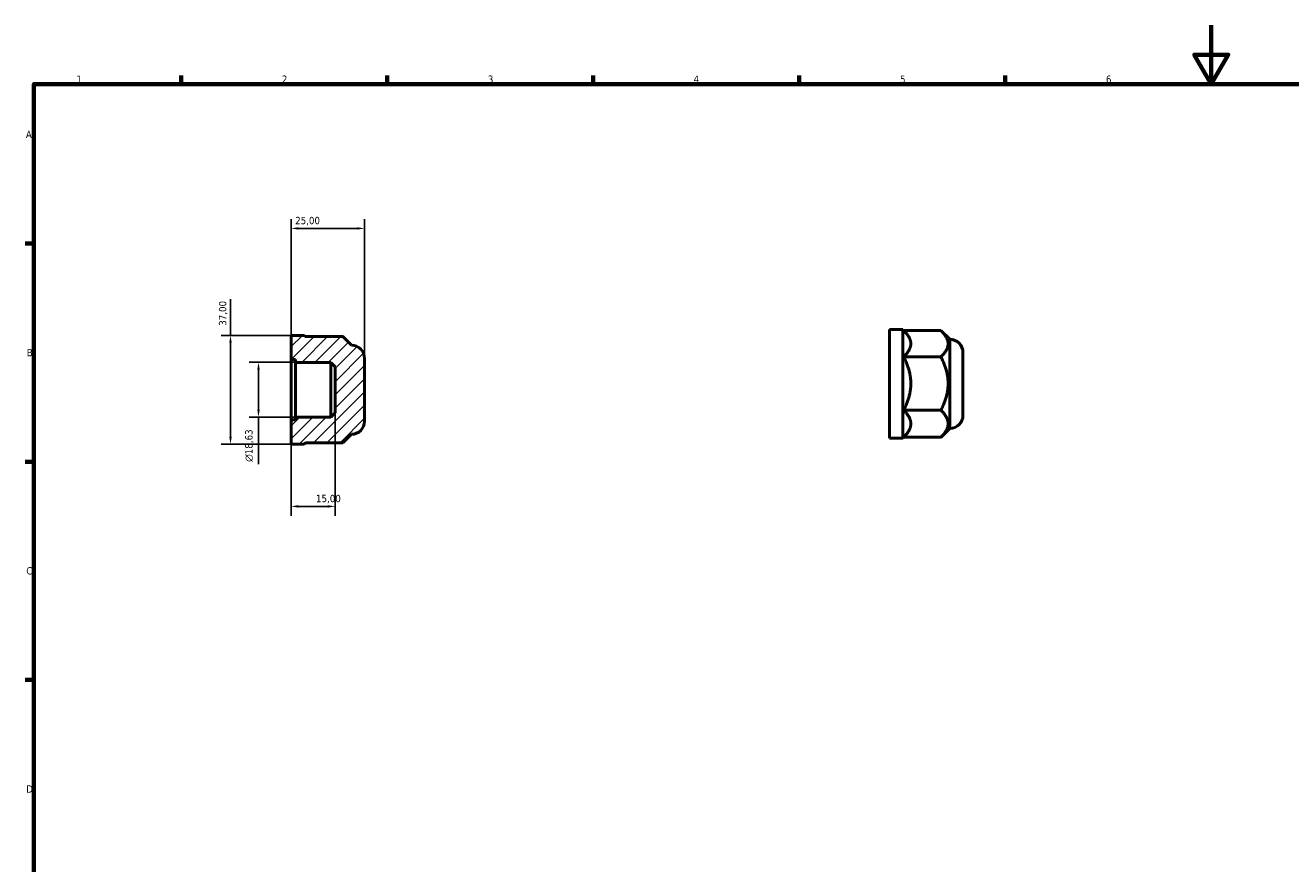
# Model space of a CAD drawing. Header units: millimetres. Extents: x 0 to 895, y 0 to 594.
# Tile 2 of 3: x 17 to 448, y 309 to 594. Entities that reach past the tile are written whole.
import ezdxf

# ---------------------------------------------------------------- set-up
doc = ezdxf.new("R2010")
doc.units = ezdxf.units.MM
for name, color, linetype, lineweight in [('Border (ISO)', 7, 'Continuous', 70), ('Dimension (ISO)', 7, 'Continuous', 25), ('Hatch (ISO)', 7, 'Continuous', 18), ('Visible (ISO)', 7, 'Continuous', 50)]:
    doc.layers.add(name, color=color, linetype=linetype, lineweight=lineweight)
doc.styles.add('Note Text (ISO)', font='tahoma.ttf')
doc.dimstyles.new('Default (ISO)', dxfattribs={"dimtxt": 2.5, "dimasz": 2.5, "dimexe": 3.175, "dimexo": 0, "dimgap": 0.762, "dimtad": 1, "dimrnd": 1e-08, "dimzin": 0, "dimtxsty": 'Note Text (ISO)', "dimcen": 0.09, "dimdle": 10, "dimclrd": 256, "dimclre": 256, "dimclrt": 256, "dimazin": 0, "dimtfac": 1.40208, "dimtmove": 0, "dimatfit": 3, "dimfxl": 1, "dimtolj": 1, "dimtzin": 0, "dimlwd": -1, "dimlwe": -1, "dimarcsym": 0})

# ---------------------------------------------------------------- blocks, each defined once
blk = doc.blocks.new('Borders Default Border')
at = {"layer": 'Border (ISO)'}
for p, q in [((70.08, 574), (70.08, 576.9)), ((140.17, 574), (140.17, 576.9)), ((210.25, 574), (210.25, 576.9)), ((280.33, 574), (280.33, 576.9)), ((350.42, 574), (350.42, 576.9)), ((20, 519.75), (17.1, 519.75)), ((20, 445.5), (17.1, 445.5)), ((20, 371.25), (17.1, 371.25))]:
    blk.add_line(p, q, dxfattribs=at)
at = {"layer": 'Border (ISO)', "flags": 128}
for points in [[(420.5, 594), (420.5, 574), (414.73, 584), (426.27, 584), (420.5, 574)], [(20, 20), (20, 574), (821, 574), (821, 20), (20, 20)]]:
    blk.add_lwpolyline(points, dxfattribs=at)
at = {"layer": 'Border (ISO)', "color": 232, "true_color": 0xca0064, "char_height": 2.5, "attachment_point": 7, "style": 'Note Text (ISO)'}
for s, insert in [('1', (34.48, 574.4)), ('2', (104.37, 574.4)), ('3', (174.43, 574.35)), ('4', (244.42, 574.4)), ('5', (314.64, 574.35)), ('6', (384.66, 574.35)), ('A', (17.29, 555.62)), ('B', (17.59, 481.38)), ('C', (17.43, 407.08)), ('D', (17.43, 332.88))]:
    blk.add_mtext(s, dxfattribs=dict(at, insert=insert))
blk = doc.blocks.new('*D7')
at = {"layer": 'Defpoints', "color": 0, "transparency": 16777216}
for p in [(107.5, 524.88), (107.5, 480.25), (132.5, 480.67)]:
    blk.add_point(p, dxfattribs=at)
at = {"layer": 'Dimension (ISO)', "transparency": 16777216}
for p, q in [((107.5, 480.25), (107.5, 528.06)), ((132.5, 480.67), (132.5, 528.06)), ((130, 524.88), (110, 524.88))]:
    blk.add_line(p, q, dxfattribs=at)
for points in [[(110, 525.3), (110, 524.47), (107.5, 524.88)], [(130, 525.3), (130, 524.47), (132.5, 524.88)]]:
    blk.add_solid(points, dxfattribs=at)
at = {"layer": 'Dimension (ISO)', "color": 232, "true_color": 0xca0064, "transparency": 16777216, "insert": (108.89, 528.82), "char_height": 2.5, "attachment_point": 1, "style": 'Note Text (ISO)'}
blk.add_mtext('\\A1;25,00', dxfattribs=at)
blk = doc.blocks.new('*D8')
at = {"layer": 'Defpoints', "color": 0, "transparency": 16777216}
for p in [(122.5, 462.18), (107.5, 459.75), (122.5, 430.3)]:
    blk.add_point(p, dxfattribs=at)
at = {"layer": 'Dimension (ISO)', "transparency": 16777216}
for p, q in [((122.5, 462.18), (122.5, 427.12)), ((107.5, 459.75), (107.5, 427.12)), ((110, 430.3), (120, 430.3))]:
    blk.add_line(p, q, dxfattribs=at)
for points in [[(110, 430.71), (110, 429.88), (107.5, 430.3)], [(120, 430.71), (120, 429.88), (122.5, 430.3)]]:
    blk.add_solid(points, dxfattribs=at)
at = {"layer": 'Dimension (ISO)', "color": 232, "true_color": 0xca0064, "transparency": 16777216, "insert": (115.98, 434.23), "char_height": 2.5, "attachment_point": 1, "style": 'Note Text (ISO)'}
blk.add_mtext('\\A1;15,00', dxfattribs=at)
blk = doc.blocks.new('*D9')
at = {"layer": 'Defpoints', "color": 0, "transparency": 16777216}
for p in [(109, 479.32), (96.41, 460.68), (109, 460.68)]:
    blk.add_point(p, dxfattribs=at)
at = {"layer": 'Dimension (ISO)', "transparency": 16777216}
for p, q in [((109, 479.32), (93.24, 479.32)), ((96.41, 476.82), (96.41, 463.18)), ((109, 460.68), (93.24, 460.68)), ((96.41, 460.68), (96.41, 444.7))]:
    blk.add_line(p, q, dxfattribs=at)
for points in [[(96, 476.82), (96.83, 476.82), (96.41, 479.32)], [(96, 463.18), (96.83, 463.18), (96.41, 460.68)]]:
    blk.add_solid(points, dxfattribs=at)
at = {"layer": 'Dimension (ISO)', "color": 232, "true_color": 0xca0064, "transparency": 16777216, "insert": (91.89, 445.46), "char_height": 2.5, "attachment_point": 1, "rotation": 90, "style": 'Note Text (ISO)'}
blk.add_mtext('\\A1;\\fAIGDT|b0|i0;\\H2.5000;\\ln\\fTahoma|b0|i0;\\H2.5000;18,63', dxfattribs=at)
blk = doc.blocks.new('*D11')
at = {"layer": 'Defpoints', "color": 0, "transparency": 16777216}
for p in [(86.9, 488.5), (107.5, 488.5), (107.5, 451.5)]:
    blk.add_point(p, dxfattribs=at)
at = {"layer": 'Dimension (ISO)', "transparency": 16777216}
for p, q in [((86.9, 488.5), (86.9, 500.77)), ((107.5, 488.5), (83.73, 488.5)), ((86.9, 454), (86.9, 486)), ((107.5, 451.5), (83.73, 451.5))]:
    blk.add_line(p, q, dxfattribs=at)
for points in [[(86.48, 486), (87.32, 486), (86.9, 488.5)], [(86.48, 454), (87.32, 454), (86.9, 451.5)]]:
    blk.add_solid(points, dxfattribs=at)
at = {"layer": 'Dimension (ISO)', "color": 232, "true_color": 0xca0064, "transparency": 16777216, "insert": (82.96, 491.76), "char_height": 2.5, "attachment_point": 1, "rotation": 90, "style": 'Note Text (ISO)'}
blk.add_mtext('\\A1;37,00', dxfattribs=at)

msp = doc.modelspace()

# ---------------------------------------------------------------- hatches: boundary and pattern name
at = {"layer": 'Hatch (ISO)'}
h = msp.add_hatch(dxfattribs=at)
h.set_pattern_fill('ANSI31', color=256, scale=25.4, style=0)
h.set_pattern_definition([(45, (0, 0), (-2.245064, 2.245064), [])])
edge = h.paths.add_edge_path()
edge.add_line((122.5, 477.815), (122.5, 462.185))
edge.add_line((122.5, 462.185), (121, 460.685))
edge.add_line((121, 460.685), (109, 460.685))
edge.add_line((109, 460.685), (109, 459.753))
edge.add_line((109, 459.753), (107.5, 459.753))
edge.add_line((107.5, 459.753), (107.5, 451.5))
edge.add_line((107.5, 451.5), (112, 451.5))
edge.add_line((112, 451.5), (112.424, 451.924))
edge.add_line((112.424, 451.924), (125.094, 451.924))
edge.add_line((125.094, 451.924), (128, 454.83))
edge.add_ellipse((128, 459.33), major_axis=(0, -4.5), ratio=1, start_angle=0, end_angle=90)
edge.add_line((132.5, 459.33), (132.5, 480.67))
edge.add_ellipse((128, 480.67), major_axis=(4.5, 0), ratio=1, start_angle=0, end_angle=90)
edge.add_line((128, 485.17), (125.094, 488.076))
edge.add_line((125.094, 488.076), (112.424, 488.076))
edge.add_line((112.424, 488.076), (112, 488.5))
edge.add_line((112, 488.5), (107.5, 488.5))
edge.add_line((107.5, 488.5), (107.5, 480.247))
edge.add_line((107.5, 480.247), (109, 480.247))
edge.add_line((109, 480.247), (109, 479.315))
edge.add_line((109, 479.315), (121, 479.315))
edge.add_line((121, 479.315), (122.5, 477.815))

# ---------------------------------------------------------------- linework, layer by layer
at = {"layer": 'Visible (ISO)'}
for p, q in [((112, 488.5), (107.5, 488.5)), ((107.5, 488.5), (107.5, 480.247)), ((112.424, 488.076), (112, 488.5)), ((112.343, 488.157), (125.012, 488.157)), ((125.094, 488.076), (112.424, 488.076)), ((128, 485.17), (125.094, 488.076)), ((311.031, 453.482), (311.031, 490.482)), ((311.031, 490.482), (315.531, 490.482)), ((315.531, 453.482), (315.531, 490.482)), ((315.955, 490.058), (315.531, 490.482)), ((315.874, 490.139), (328.544, 490.139)), ((331.531, 487.152), (328.625, 490.058)), ((331.531, 456.812), (331.531, 487.152)), ((336.031, 461.312), (336.031, 482.652)), ((107.5, 480.247), (109, 480.247)), ((107.5, 459.753), (107.5, 480.247)), ((109, 480.247), (109, 479.315)), ((109, 479.315), (121, 479.315)), ((109, 460.685), (109, 479.315)), ((121, 479.315), (122.5, 477.815)), ((121, 460.685), (121, 479.315)), ((122.5, 477.815), (122.5, 462.185)), ((132.5, 459.33), (132.5, 480.67)), ((315.874, 481.185), (328.544, 481.185)), ((121, 460.685), (109, 460.685)), ((109, 460.685), (109, 459.753)), ((122.5, 462.185), (121, 460.685)), ((315.874, 463.028), (328.544, 463.028)), ((109, 459.753), (107.5, 459.753)), ((107.5, 459.753), (107.5, 451.5)), ((331.531, 456.812), (328.625, 453.906)), ((125.094, 451.924), (128, 454.83)), ((311.031, 453.482), (315.531, 453.482)), ((315.874, 453.825), (315.531, 453.482)), ((315.874, 453.825), (328.544, 453.825)), ((107.5, 451.5), (112, 451.5)), ((112, 451.5), (112.424, 451.924)), ((112.424, 451.924), (125.094, 451.924))]:
    msp.add_line(p, q, dxfattribs=at)
for centre, start, end in [((331.531, 482.652), 0, 90), ((128, 480.67), 0, 90), ((331.531, 461.312), 270, 0), ((128, 459.33), 270, 0)]:
    msp.add_arc(centre, 4.5, start, end, dxfattribs=at)
for points, weights in [([(125.094, 488.076), (125.054, 488.116), (125.012, 488.157)], [1.52052478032, 1.51870314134, 1.51685230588]), ([(318.306, 485.662), (318.306, 487.707), (315.955, 490.058)], [1, 1.0398693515, 1.0061224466]), ([(330.976, 485.662), (330.976, 487.74), (328.544, 490.139)], [1.63418124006, 1.63418124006, 1.51685230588]), ([(315.874, 481.185), (318.306, 483.584), (318.306, 485.662)], [1.00497636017, 1.04053426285, 1]), ([(328.544, 481.185), (330.976, 483.584), (330.976, 485.662)], [1.51685230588, 1.63418124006, 1.63418124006]), ([(318.306, 472.106), (318.306, 476.32), (315.874, 481.185)], [1, 1.04053426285, 1.00497636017]), ([(330.976, 472.106), (330.976, 476.32), (328.544, 481.185)], [1.63418124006, 1.63418124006, 1.51685230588]), ([(315.874, 463.028), (318.306, 467.893), (318.306, 472.106)], [1.00497636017, 1.04053426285, 1]), ([(328.544, 463.028), (330.976, 467.893), (330.976, 472.106)], [1.51685230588, 1.63418124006, 1.63418124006]), ([(318.306, 458.427), (318.306, 460.562), (315.874, 463.028)], [1, 1.04053426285, 1.00497636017]), ([(330.976, 458.427), (330.976, 460.562), (328.544, 463.028)], [1.63418124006, 1.63418124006, 1.51685230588]), ([(315.874, 453.825), (318.306, 456.291), (318.306, 458.427)], [1.00497636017, 1.04053426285, 1]), ([(328.544, 453.825), (330.976, 456.291), (330.976, 458.427)], [1.51685230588, 1.63418124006, 1.63418124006]), ([(328.625, 453.906), (328.585, 453.866), (328.544, 453.825)], [1.52052478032, 1.51870314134, 1.51685230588])]:
    msp.add_rational_spline(points, weights, degree=2, dxfattribs=at)

# ---------------------------------------------------------------- block references
msp.add_blockref('Borders Default Border', (0, 0))

# ---------------------------------------------------------------- dimensions: what is measured, and where the dimension line sits
at = {"layer": 'Dimension (ISO)'}
for base, p1, p2, angle, override, picture, middle in [((107.5, 524.884), (132.5, 480.67), (107.5, 480.247), 180, {"dimdec": 2, "dimtp": 0, "dimtm": 0, "dimtdec": 2, "dimtofl": 0, "dimatfit": 1}, '*D7', (113, 524.884)), ((86.9, 488.5), (107.5, 451.5), (107.5, 488.5), 90, {"dimdec": 2, "dimtp": 0, "dimtm": 0, "dimtdec": 2, "dimtofl": 0, "dimatfit": 2}, '*D11', (86.9, 495.886)), ((122.5, 430.295), (107.5, 459.753), (122.5, 462.185), 180, {"dimdec": 2, "dimtp": 0, "dimtm": 0, "dimtdec": 2, "dimtofl": 0, "dimatfit": 1}, '*D8', (120, 430.295))]:
    dim = msp.add_linear_dim(base=base, p1=p1, p2=p2, angle=angle, dimstyle='Default (ISO)', override=override, dxfattribs=at)
    dim.commit()
    dim.dimension.update_dxf_attribs({"geometry": picture, "text_midpoint": middle, "dimtype": 160})
dim = msp.add_linear_dim(base=(96.415, 460.685), p1=(109, 479.315), p2=(109, 460.685), angle=90, text='\\fAIGDT|b0|i0;\\H2.5000;\\ln\\fTahoma|b0|i0;\\H2.5000;<>', dimstyle='Default (ISO)', override={"dimdec": 2, "dimtp": 0, "dimtm": 0, "dimtdec": 2, "dimtofl": 0, "dimatfit": 2}, dxfattribs=at)
dim.commit()
dim.dimension.update_dxf_attribs({"geometry": '*D9', "text_midpoint": (96.415, 450.988), "dimtype": 160})

doc.saveas('drawing.dxf')
